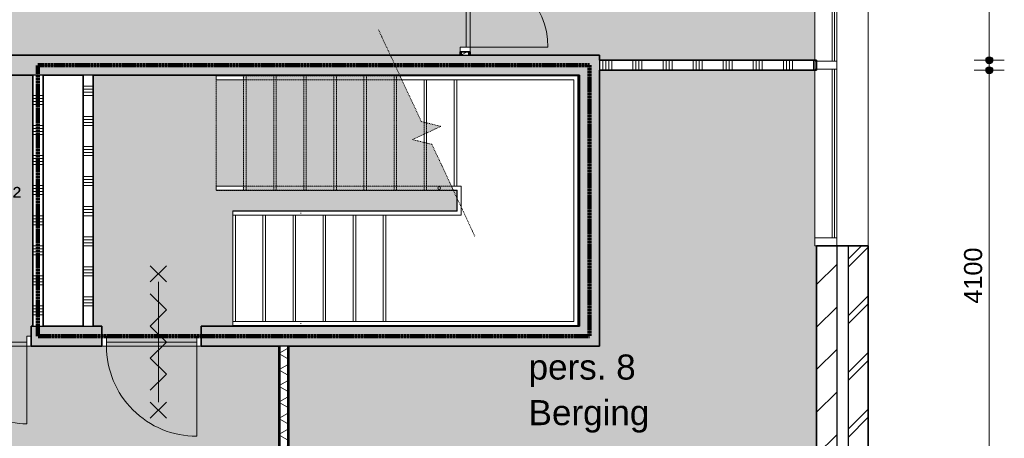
# Model space of a CAD drawing. Header units: millimetres. Extents: x 78984 to 111868, y -12028 to 35070.
# Tile 22 of 23: x 99715 to 109533, y 24246 to 28420. Entities that reach past the tile are written whole.
import ezdxf

# ---------------------------------------------------------------- set-up
doc = ezdxf.new("R2010")
doc.units = ezdxf.units.MM
for name, pattern in [('Dash dot', [15.875, 6.35, -4.7625, 0, -4.7625]), ('dash fine', [1.53, 1, -0.53]), ('dash-dash', [6, 3, -1, 1, -1]), ('Hidden', [4, 2, -2])]:
    doc.linetypes.add(name, pattern=pattern)
for name, color, linetype, lineweight in [('A-ANNO-DIMS', 211, 'Continuous', 9), ('A-ANNO-DIMS-100', 211, 'Continuous', 9), ('A-AREA-IDEN', 2, 'Continuous', 13), ('A-AREA-PATT', 32, 'Continuous', 9), ('A-DETL', 90, 'Continuous', 13), ('A-DOOR', 31, 'Continuous', 18), ('A-DOOR-FRAM', 31, 'Continuous', 13), ('A-FLOR-HRAL', 11, 'Continuous', 13), ('A-GLAZ-CURT', 52, 'Continuous', 13), ('A-GLAZ-CWMG', 51, 'Continuous', 13), ('A-WALL', 113, 'Continuous', 18), ('A-WALL-PATT', 111, 'Continuous', 35), ('I-WALL', 2, 'Continuous', 18), ('S-STRS', 31, 'Continuous', 13), ('S-STRS-MBND', 31, 'dash fine', 9)]:
    doc.layers.add(name, color=color, linetype=linetype, lineweight=lineweight)
doc.styles.add('Arial', font='arial.ttf', dxfattribs={"height": 180})
doc.styles.add('Arial_1', font='arial.ttf', dxfattribs={"height": 250})
doc.dimstyles.new('1_8mm', dxfattribs={"dimscale": 304.8, "dimtxt": 183.646692, "dimasz": 0.918635, "dimexe": 0.492126, "dimexo": 0.0625, "dimgap": 0.059055, "dimtad": 1, "dimdec": 0, "dimrnd": 5, "dimzin": 0, "dimdsep": 46, "dimtxsty": 'Arial', "dimblk1": 'DOTSMALL', "dimblk2": 'DOTSMALL', "dimsah": 1, "dimcen": 0.09, "dimdle": 0.590551, "dimazin": 0, "dimtfac": 1, "dimtdec": 4, "dimtix": 1, "dimtmove": 0, "dimatfit": 3, "dimfxl": 0.492126, "dimfxlon": 1, "dimtvp": 1, "dimtolj": 1, "dimtzin": 0, "dimlwd": 13, "dimlwe": 13, "dimarcsym": 2})
pattern_1 = [(180, (104207.75, 30705.71), (6e-13, -200), []), (180, (104207.75, 30721.71), (6e-13, -200), []), (180, (104207.75, 30737.71), (6e-13, -200), []), (180, (104207.75, 30753.71), (6e-13, -200), [])]
pattern_2 = [(0, (102297.75, 22665.5), (0, 200), []), (0, (102297.75, 22649.5), (0, 200), []), (0, (102297.75, 22633.5), (0, 200), []), (0, (102297.75, 22617.5), (0, 200), [])]

# ---------------------------------------------------------------- blocks, each defined once
blk = doc.blocks.new('System Panel - glas_offset-35-7530991-plot_03')
at = {"layer": 'A-GLAZ-CURT'}
for p, q in [((840, 47.5), (-840, 47.5)), ((-840, 47.5), (-840, 22.5)), ((-840, 22.5), (840, 22.5)), ((840, 22.5), (840, 47.5))]:
    blk.add_line(p, q, dxfattribs=at)
blk = doc.blocks.new('Rectangular Mullion - 80x220-V3-plot_03')
at = {"layer": 'A-GLAZ-CWMG'}
for p, q in [((107642.8, 27915.7), (107642.8, 26245.8)), ((107862.8, 27925.8), (107862.8, 26245.8))]:
    blk.add_line(p, q, dxfattribs=at)
blk = doc.blocks.new('Rectangular Mullion - 80x220-7501422-plot_03')
at = {"layer": 'A-GLAZ-CWMG'}
for p, q in [((0, 0), (-80, 0)), ((-80, 0), (-80, -220)), ((0, -220), (0, 0)), ((-80, -220), (0, -220))]:
    blk.add_line(p, q, dxfattribs=at)
blk = doc.blocks.new('System Panel - glas_offset-35-7531053-plot_03')
at = {"layer": 'A-GLAZ-CURT'}
for p, q in [((860, 47.5), (-860, 47.5)), ((-860, 47.5), (-860, 22.5)), ((-860, 22.5), (860, 22.5)), ((860, 22.5), (860, 47.5))]:
    blk.add_line(p, q, dxfattribs=at)
blk = doc.blocks.new('Rectangular Mullion - 80x220-V8-plot_03')
at = {"layer": 'A-GLAZ-CWMG'}
for p, q in [((107642.8, 29725.8), (107642.8, 28015.7)), ((107862.8, 29725.8), (107862.8, 28005.8))]:
    blk.add_line(p, q, dxfattribs=at)
blk = doc.blocks.new('Rectangular Mullion - 80x220-7530990-plot_03')
at = {"layer": 'A-GLAZ-CWMG'}
for p, q in [((-40, 0), (40, 0)), ((-40, -220), (-40, 0)), ((40, 0), (40, -220)), ((40, -220), (-40, -220))]:
    blk.add_line(p, q, dxfattribs=at)
blk = doc.blocks.new('Top Rail Type - Top Rail_Internal_-7605196-plot_03')
at = {"layer": 'A-FLOR-HRAL'}
for p, q in [((101943.5, 27860.4), (101673, 27860.4)), ((101673, 27820.4), (101943.5, 27820.4))]:
    blk.add_line(p, q, dxfattribs=at)
at = {"layer": 'A-FLOR-HRAL', "flags": 128}
blk.add_lwpolyline([(101673, 27838.4), (101673, 27840.4), (101673, 27842.4)], dxfattribs=at)
blk = doc.blocks.new('Top Rail Type - Top Rail_Internal_-V13-plot_03')
at = {"layer": 'A-FLOR-HRAL'}
for p, q in [((101673, 27820.4), (101673, 27860.4)), ((101938.7, 27860.4), (101673, 27860.4)), ((101938.7, 27820.4), (101673, 27820.4))]:
    blk.add_line(p, q, dxfattribs=at)
blk = doc.blocks.new('Top Rail Type - Top Rail_Internal_-7605212-plot_03')
at = {"layer": 'A-FLOR-HRAL'}
for p, q in [((101943.5, 26761), (101673, 26761)), ((101673, 26721), (101943.5, 26721))]:
    blk.add_line(p, q, dxfattribs=at)
at = {"layer": 'A-FLOR-HRAL', "flags": 128}
blk.add_lwpolyline([(101673, 26739), (101673, 26741), (101673, 26743)], dxfattribs=at)
blk = doc.blocks.new('Top Rail Type - Top Rail_Internal_-V14-plot_03')
at = {"layer": 'A-FLOR-HRAL'}
for p, q in [((101673, 26721), (101673, 26761)), ((101938.7, 26761), (101673, 26761)), ((101938.7, 26721), (101673, 26721))]:
    blk.add_line(p, q, dxfattribs=at)
blk = doc.blocks.new('Top Rail Type - Top Rail_Internal_-7618150-plot_03')
at = {"layer": 'A-FLOR-HRAL'}
for p, q in [((101943.5, 27860.4), (101673, 27860.4)), ((101673, 27820.4), (101943.5, 27820.4))]:
    blk.add_line(p, q, dxfattribs=at)
at = {"layer": 'A-FLOR-HRAL', "flags": 128}
blk.add_lwpolyline([(101673, 27838.4), (101673, 27840.4), (101673, 27842.4)], dxfattribs=at)
blk = doc.blocks.new('Top Rail Type - Top Rail_Internal_-V15-plot_03')
at = {"layer": 'A-FLOR-HRAL'}
for p, q in [((101673, 27820.4), (101673, 27860.4)), ((101938.7, 27860.4), (101673, 27860.4)), ((101938.7, 27820.4), (101673, 27820.4))]:
    blk.add_line(p, q, dxfattribs=at)
blk = doc.blocks.new('Top Rail Type - Top Rail_Internal_-7618166-plot_03')
at = {"layer": 'A-FLOR-HRAL'}
for p, q in [((101943.5, 26761), (101673, 26761)), ((101673, 26721), (101943.5, 26721))]:
    blk.add_line(p, q, dxfattribs=at)
at = {"layer": 'A-FLOR-HRAL', "flags": 128}
blk.add_lwpolyline([(101673, 26739), (101673, 26741), (101673, 26743)], dxfattribs=at)
blk = doc.blocks.new('Top Rail Type - Top Rail_Internal_-V16-plot_03')
at = {"layer": 'A-FLOR-HRAL'}
for p, q in [((101673, 26721), (101673, 26761)), ((101938.7, 26761), (101673, 26761)), ((101938.7, 26721), (101673, 26721))]:
    blk.add_line(p, q, dxfattribs=at)
blk = doc.blocks.new('Railing - 25mm-7604650-plot_03')
at = {"layer": 'A-FLOR-HRAL'}
for start, end in [(360, 180), (180, 360)]:
    blk.add_arc((0, 0), 12.5, start, end, dxfattribs=at)
blk = doc.blocks.new('Railing - Railing-7618209-plot_03')
at = {"extrusion": (0, 0, -1), "zscale": -1, "rotation": 90.00000000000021}
blk.add_blockref('Railing - 25mm-7604650-plot_03', (-103898.4, 26741), dxfattribs=at)
blk = doc.blocks.new('Top Rail Type - Top Rail_Internal_-7618222-plot_03')
at = {"layer": 'A-FLOR-HRAL'}
for p, q in [((102556, 25411.3), (101840.6, 25411.3)), ((101840.6, 25371.3), (102556, 25371.3))]:
    blk.add_line(p, q, dxfattribs=at)
at = {"layer": 'A-FLOR-HRAL', "flags": 128}
for points in [[(101840.6, 25389.3), (101840.6, 25391.3), (101840.6, 25393.3)], [(102518.1, 25393.9), (102517.7, 25391.3), (102518.1, 25388.6)]]:
    blk.add_lwpolyline(points, dxfattribs=at)
blk = doc.blocks.new('Top Rail Type - Top Rail_Internal_-V17-plot_03')
at = {"layer": 'A-FLOR-HRAL', "linetype": 'dash fine'}
for p, q in [((101673, 27820.4), (101673, 27860.4)), ((103507.3, 27860.4), (101673, 27860.4)), ((103525.9, 27820.4), (101673, 27820.4))]:
    blk.add_line(p, q, dxfattribs=at)
at = {"layer": 'A-FLOR-HRAL'}
for p, q in [((103507.3, 27860.4), (103525.9, 27820.4)), ((104373, 27860.4), (103507.3, 27860.4)), ((104373, 27820.4), (103525.9, 27820.4)), ((105281.5, 27860.4), (104373, 27860.4)), ((105241.5, 27820.4), (104373, 27820.4)), ((105241.5, 25411.3), (105241.5, 27820.4)), ((105281.5, 25371.3), (105281.5, 27860.4)), ((101840.6, 25411.3), (101840.6, 25371.3)), ((101840.6, 25411.3), (103340.6, 25411.3)), ((101840.6, 25371.3), (103340.6, 25371.3)), ((103340.6, 25411.3), (105241.5, 25411.3)), ((103340.6, 25371.3), (105281.5, 25371.3))]:
    blk.add_line(p, q, dxfattribs=at)
blk = doc.blocks.new('Top Rail Type - Top Rail_Internal_-7618238-plot_03')
at = {"layer": 'A-FLOR-HRAL'}
for p, q in [((102556, 26510.2), (101840.6, 26510.2)), ((101840.6, 26470.2), (102556, 26470.2))]:
    blk.add_line(p, q, dxfattribs=at)
at = {"layer": 'A-FLOR-HRAL', "flags": 128}
for points in [[(101840.6, 26488.2), (101840.6, 26490.2), (101840.6, 26492.2)], [(102518.1, 26492.9), (102517.7, 26490.2), (102518.1, 26487.6)]]:
    blk.add_lwpolyline(points, dxfattribs=at)
blk = doc.blocks.new('Top Rail Type - Top Rail_Internal_-V18-plot_03')
at = {"layer": 'A-FLOR-HRAL', "linetype": 'dash fine'}
for p, q in [((101673, 26721), (101673, 26761)), ((104020, 26761), (101673, 26761)), ((104038.6, 26721), (101673, 26721))]:
    blk.add_line(p, q, dxfattribs=at)
at = {"layer": 'A-FLOR-HRAL'}
for p, q in [((104020, 26761), (104038.6, 26721)), ((104118.4, 26761), (104020, 26761)), ((104078.4, 26721), (104038.6, 26721)), ((104078.4, 26510.2), (104078.4, 26721)), ((104118.4, 26470.2), (104118.4, 26761)), ((101840.6, 26510.2), (101840.6, 26470.2)), ((101840.6, 26510.2), (103340.6, 26510.2)), ((103340.6, 26510.2), (104078.4, 26510.2)), ((101840.6, 26470.2), (103340.6, 26470.2)), ((103340.6, 26470.2), (104118.4, 26470.2))]:
    blk.add_line(p, q, dxfattribs=at)
blk = doc.blocks.new('200_32_ISR_deur_binnen - dagmaat 0800x2300-7586887-plot_03')
at = {"layer": 'A-DOOR', "lineweight": 13}
blk.add_hatch(color=256, dxfattribs=at).paths.add_polyline_path([(-387.5, 100), (-387.5, 60), (387.5, 60), (387.5, 100)])
for p, q in [((-387.5, 100), (-387.5, 875)), ((-387.5, 100), (387.5, 100)), ((-387.5, 100), (-387.5, 60)), ((387.5, 100), (-387.5, 100)), ((387.5, 60), (387.5, 100)), ((-387.5, 60), (387.5, 60))]:
    blk.add_line(p, q, dxfattribs=at)
at = {"layer": 'A-DOOR', "linetype": 'Hidden', "lineweight": 13}
blk.add_line((-387.5, 60), (387.5, 60), dxfattribs=at)
at = {"layer": 'A-DOOR', "lineweight": 13}
blk.add_arc((-387.5, 100), 775, 360, 90, dxfattribs=at)
at = {"layer": 'A-DOOR-FRAM'}
for p, q in [((-387.5, 100), (-432.5, 100)), ((-387.5, 0), (-387.5, 100)), ((432.5, 100), (387.5, 100)), ((387.5, 100), (387.5, 0)), ((-432.5, 0), (-387.5, 0)), ((387.5, 0), (432.5, 0))]:
    blk.add_line(p, q, dxfattribs=at)
blk = doc.blocks.new('200_32_ISR_deur_binnen - dagmaat 0900x2300-7587201-plot_03')
at = {"layer": 'A-DOOR', "lineweight": 13}
blk.add_hatch(color=256, dxfattribs=at).paths.add_polyline_path([(-450, 100), (-450, 60), (450, 60), (450, 100)])
for p, q in [((-450, 100), (-450, 1000)), ((-450, 100), (450, 100)), ((-450, 100), (-450, 60)), ((450, 100), (-450, 100)), ((450, 60), (450, 100)), ((-450, 60), (450, 60))]:
    blk.add_line(p, q, dxfattribs=at)
at = {"layer": 'A-DOOR', "linetype": 'Hidden', "lineweight": 13}
blk.add_line((-450, 60), (450, 60), dxfattribs=at)
at = {"layer": 'A-DOOR', "lineweight": 13}
blk.add_arc((-450, 100), 900, 360, 90, dxfattribs=at)
at = {"layer": 'A-DOOR-FRAM'}
for p, q in [((-450, 100), (-495, 100)), ((-450, 0), (-450, 100)), ((495, 100), (450, 100)), ((450, 100), (450, 0)), ((-495, 0), (-450, 0)), ((450, 0), (495, 0))]:
    blk.add_line(p, q, dxfattribs=at)
blk = doc.blocks.new('200_32_ISR_deur_binnen - dagmaat 0800x2300-7616409-plot_03')
at = {"layer": 'A-DOOR', "lineweight": 13}
blk.add_hatch(color=256, dxfattribs=at).paths.add_polyline_path([(-387.5, -10), (-387.5, -50), (387.5, -50), (387.5, -10), (-305.2, -10)])
at = {"layer": 'A-DOOR', "linetype": 'Hidden', "lineweight": 13}
blk.add_line((-387.5, -10), (387.5, -10), dxfattribs=at)
at = {"layer": 'A-DOOR', "lineweight": 13}
for p, q in [((-387.5, -10), (387.5, -10)), ((-387.5, -50), (-387.5, -10)), ((-387.5, -50), (-387.5, -825)), ((-387.5, -50), (387.5, -50)), ((387.5, -50), (-387.5, -50)), ((387.5, -10), (387.5, -50))]:
    blk.add_line(p, q, dxfattribs=at)
blk.add_arc((-387.5, -50), 775, 270, 0, dxfattribs=at)
at = {"layer": 'A-DOOR-FRAM'}
for p, q in [((-432.5, 50), (-387.5, 50)), ((-387.5, 50), (-387.5, -50)), ((387.5, -50), (387.5, 50)), ((387.5, 50), (432.5, 50)), ((-387.5, -50), (-432.5, -50)), ((432.5, -50), (387.5, -50))]:
    blk.add_line(p, q, dxfattribs=at)
blk = doc.blocks.new('DIMBLOCK6-plot_03')
at = {"layer": 'A-ANNO-DIMS-100', "lineweight": 25}
h = blk.add_hatch(color=256, dxfattribs=at)
edge = h.paths.add_edge_path()
edge.add_arc((109383.2, 27915.7), 35, 0, 360)
h = blk.add_hatch(color=256, dxfattribs=at)
edge = h.paths.add_edge_path()
edge.add_arc((109383.2, 23815.8), 35, 0, 360)
at = {"layer": 'A-ANNO-DIMS-100', "lineweight": 13}
for p, q in [((109383.2, 28095.7), (109383.2, 23635.8)), ((109383.2, 27915.7), (109233.2, 27915.7)), ((109383.2, 27915.7), (109533.2, 27915.7)), ((109383.2, 23815.8), (109233.2, 23815.8)), ((109383.2, 23815.8), (109533.2, 23815.8))]:
    blk.add_line(p, q, dxfattribs=at)
at = {"layer": 'A-ANNO-DIMS-100', "lineweight": 25}
for centre in [(109383.2, 27915.7), (109383.2, 23815.8)]:
    blk.add_circle(centre, 35, dxfattribs=at)
at = {"layer": 'A-ANNO-DIMS-100', "color": 0, "lineweight": 13, "insert": (109131.6, 25588.8), "char_height": 180, "width": 664.518, "attachment_point": 1, "rotation": 90, "line_spacing_factor": 0.941778, "style": 'Arial'}
blk.add_mtext('4100', dxfattribs=at)
blk = doc.blocks.new('_DotSmall')
at = {"color": 0, "linetype": 'ByBlock', "const_width": 0.5}
blk.add_lwpolyline([(-0.0625, 0, 1), (0.0625, 0, 1)], format="xyb", close=True, dxfattribs=at)
blk = doc.blocks.new('DIMBLOCK7-plot_03')
at = {"layer": 'A-ANNO-DIMS-100', "lineweight": 25}
h = blk.add_hatch(color=256, dxfattribs=at)
edge = h.paths.add_edge_path()
edge.add_arc((109383.2, 33279.8), 35, 0, 360)
h = blk.add_hatch(color=256, dxfattribs=at)
edge = h.paths.add_edge_path()
edge.add_arc((109383.2, 28015.7), 35, 0, 360)
at = {"layer": 'A-ANNO-DIMS-100', "lineweight": 13}
for p, q in [((109383.2, 33459.8), (109383.2, 27835.7)), ((109383.2, 33279.8), (109233.2, 33279.8)), ((109383.2, 33279.8), (109533.2, 33279.8)), ((109383.2, 28015.7), (109233.2, 28015.7)), ((109383.2, 28015.7), (109533.2, 28015.7))]:
    blk.add_line(p, q, dxfattribs=at)
at = {"layer": 'A-ANNO-DIMS-100', "lineweight": 25}
for centre in [(109383.2, 33279.8), (109383.2, 28015.7)]:
    blk.add_circle(centre, 35, dxfattribs=at)
at = {"layer": 'A-ANNO-DIMS-100', "color": 0, "lineweight": 13, "insert": (109131.6, 30370.8), "char_height": 180, "width": 664.518, "attachment_point": 1, "rotation": 90, "line_spacing_factor": 0.941778, "style": 'Arial'}
blk.add_mtext('5265', dxfattribs=at)

msp = doc.modelspace()

# ---------------------------------------------------------------- hatches: boundary and pattern name
at = {"layer": 'A-AREA-PATT'}
h = msp.add_hatch(color=9, dxfattribs=at)
h.paths.add_polyline_path([(88647.7, 6451.8), (88647.7, 14015.7), (90447.7, 14015.7), (90447.7, 13965.7), (91347.7, 13965.7), (91347.7, 14015.7), (91647.7, 14015.7), (91647.7, 13965.7), (92547.7, 13965.7), (92547.7, 14015.7), (94347.7, 14015.7), (94347.7, 10065.7), (96777.8, 10065.7), (96777.8, 10665.7), (96827.8, 10665.7), (96827.8, 11565.7), (96777.8, 11565.7), (96777.8, 14015.7), (100677.8, 14015.7), (100677.8, 6470.8), (102297.8, 6470.8), (102297.8, 8785.6), (102347.8, 8785.6), (102347.8, 9685.6), (102297.8, 9685.6), (102297.8, 10185.6), (102347.8, 10185.6), (102347.8, 11085.6), (102297.8, 11085.6), (102297.8, 11465.8), (102047.6, 11465.8), (102047.6, 12065.8), (102297.8, 12065.8), (102297.8, 17015.8), (102347.8, 17015.8), (102347.8, 17915.8), (102297.8, 17915.8), (102297.8, 18315.8), (102347.8, 18315.8), (102347.8, 19215.8), (102297.8, 19215.8), (102297.8, 19565.2), (102047.6, 19565.2), (102047.6, 20165.2), (102297.8, 20165.2), (102297.8, 25165.7), (88747.4, 25166.5), (88747.4, 27665.6), (88547.4, 27665.6), (88547.8, 28265.8), (89147.8, 28265.8), (89147.8, 28065.8), (104107.8, 28065.8), (104107.8, 28145.8), (104157.8, 28145.8), (104157.8, 28920.8), (104107.8, 28920.8), (104107.8, 29265.7), (99670.3, 29265.7), (99670.3, 29315.7), (98895.3, 29315.7), (98895.3, 29265.7), (94282.8, 29265.7), (94282.8, 29315.7), (93507.8, 29315.7), (93507.8, 29265.7), (93207.8, 29265.7), (93207.8, 29315.7), (92432.8, 29315.7), (92432.8, 29265.7), (87907.8, 29265.7), (87907.8, 33260.8), (86197.8, 33260.8), (86197.8, 33135.8), (86147.8, 33135.8), (86147.8, 32235.8), (86197.8, 32235.8), (86197.8, 23705.7), (86147.8, 23705.7), (86147.8, 22805.7), (86197.8, 22805.7), (86197.8, 22405.7), (86147.8, 22405.7), (86147.8, 21505.7), (86197.8, 21505.7), (86197.8, 20165.8), (86447.8, 20165.8), (86447.8, 19565.8), (86197.8, 19565.8), (86197.8, 16350.7), (86147.8, 16350.7), (86147.8, 15450.7), (86197.8, 15450.7), (86197.8, 15260.7), (86147.8, 15260.7), (86147.8, 14360.7), (86197.8, 14360.7), (86197.8, 12065.8), (86447.8, 12065.8), (86447.8, 11465.8), (86197.8, 11465.8), (86197.8, 7473.5), (86147.8, 7473.5), (86147.8, 6573.5), (86197.8, 6573.5), (86197.8, 6470.8), (87827.8, 6470.8), (87827.8, 6451.8)])
h.paths.add_polyline_path([(88697.7, 8140.6), (88697.7, 8915.6), (88687.7, 8915.6), (88687.7, 8140.6)])
h.paths.add_polyline_path([(88687.7, 9910.7), (88697.7, 9910.7), (88697.7, 10685.7), (88687.7, 10685.7), (88687.7, 10068.8)])
h.paths.add_polyline_path([(96192.7, 9965.7), (96192.7, 10025.7), (94392.7, 10025.7), (94392.7, 9965.7), (96013.7, 9965.7)])
h.paths.add_polyline_path([(99177.8, 13965.7), (99177.8, 13975.7), (98277.8, 13975.7), (98277.8, 13965.7), (98902, 13965.7)])
h.paths.add_polyline_path([(95194.8, 15515.8), (89034.8, 15515.8), (89034.8, 20465.8), (89084.8, 20465.8), (89084.8, 22265.8), (89034.8, 22265.8), (89034.8, 23335.8), (95486.3, 23335.8), (95486.3, 23285.8), (96386.3, 23285.8), (96386.3, 23335.8), (99183.3, 23335.8), (99183.3, 23285.8), (100083.3, 23285.8), (100083.3, 23335.8), (100334.8, 23335.8), (100334.6, 15515.8), (100100.3, 15515.8), (100100.3, 15565.8), (99200.3, 15565.8), (99200.3, 15515.8), (96369.2, 15515.8), (96369.2, 15565.8), (95469.2, 15565.8), (95469.2, 15515.8), (95284.8, 15515.8)])
h.paths.add_polyline_path([(100580.3, 25205.7), (101480.3, 25205.7), (101480.3, 25265.7), (100580.3, 25265.7)])
h.paths.add_polyline_path([(99010.4, 25205.7), (99785.4, 25205.7), (99785.4, 25265.7), (99010.4, 25265.7)])
h.paths.add_polyline_path([(95935.2, 25205.7), (95935.2, 25265.7), (95160.2, 25265.7), (95160.2, 25205.7), (95284.8, 25205.7)])
h.paths.add_polyline_path([(93747.2, 28015.8), (93747.2, 28025.8), (92847.2, 28025.8), (92847.2, 28015.8), (93357.8, 28015.8)])
h.paths.add_polyline_path([(90097.3, 28015.8), (90097.3, 28025.8), (89197.3, 28025.8), (89197.3, 28015.8)])
h = msp.add_hatch(color=9, dxfattribs=at)
h.paths.add_polyline_path([(106122.6, 28015.7), (107642.8, 28015.7), (107642.8, 31565.8), (107661.8, 31565.8), (107661.8, 33279.8), (105947.8, 33279.8), (105947.8, 33260.8), (104207.8, 33260.8), (104207.8, 28065.8), (105497.8, 28065.8), (105497.8, 28015.7)])
h.paths.add_polyline_path([(104157.8, 28145.8), (104167.8, 28145.8), (104167.8, 28920.8), (104157.8, 28920.8), (104157.8, 28445.6)])
msp.add_hatch(color=253, dxfattribs=at).paths.add_polyline_path([(107566.7, 23815.8), (107661.8, 23815.8), (107661.8, 26165.8), (107642.8, 26165.8), (107642.8, 27915.7), (105497.8, 27915.7), (105497.8, 25165.7), (102397.8, 25165.7), (102397.8, 23815.8), (106122.6, 23815.8)])
h = msp.add_hatch(color=254, dxfattribs=at)
h.paths.add_polyline_path([(99830.4, 25265.7), (99830.4, 25365.7), (99847.7, 25365.7), (99847.7, 27865.8), (98847.7, 27865.8), (98847.7, 25365.7), (98965.4, 25365.7), (98965.4, 25265.7), (99785.4, 25265.7)])
h.paths.add_polyline_path([(98807.7, 25608.1), (98807.7, 26383.1), (98797.7, 26383.1), (98797.7, 25608.1)])
h.paths.add_polyline_path([(98807.7, 26928.1), (98807.7, 27703.1), (98797.7, 27703.1), (98797.7, 26928.1)])
h = msp.add_hatch(color=9, dxfattribs=at)
h.paths.add_polyline_path([(101480.3, 25265.7), (101525.3, 25265.7), (101525.3, 25365.7), (105297.8, 25365.9), (105297.8, 27865.8), (105286.9, 27865.8), (105286.9, 25365.9), (101840.6, 25365.9), (101840.6, 26515.6), (104073, 26515.6), (104073, 26715.6), (104041.1, 26715.6), (103825.8, 27177.4), (103631.3, 27224.7), (103914.6, 27356.8), (103720.1, 27404), (103504.8, 27865.8), (100447.8, 27865.8), (100447.8, 25365.7), (100535.3, 25365.7), (100535.3, 25265.7), (100580.3, 25265.7)])
h.paths.add_polyline_path([(101901.2, 26721), (101673, 26721.7), (101673, 26761), (101938.2, 26761), (101938.2, 26721)])
h.paths.add_polyline_path([(103898.4, 26728.5), (103892.9, 26729.7), (103888.6, 26733.2), (103886.2, 26738.2), (103886.2, 26743.8), (103888.6, 26748.8), (103892.9, 26752.3), (103898.4, 26753.5), (103903.8, 26752.3), (103908.1, 26748.8), (103910.5, 26743.8), (103910.5, 26738.2), (103908.1, 26733.2), (103903.8, 26729.7)])
h.paths.add_polyline_path([(101938.2, 27820.4), (101673, 27821.1), (101673, 27860.4), (101938.2, 27860.4), (101938.2, 27822.4)])
at = {"layer": 'A-WALL-PATT', "lineweight": 9}
h = msp.add_hatch(dxfattribs=at)
h.set_pattern_fill('FP_1', color=256, style=0, pattern_type=2)
h.set_pattern_definition([(45, (0, 0), (-282.8427, 282.8427), []), (45, (0, 80), (-282.8427, 282.8427), [])])
h.paths.add_polyline_path([(107976.8, 6136.8), (108176.8, 6136.8), (108176.8, 8165.8), (107976.8, 8165.8), (107976.8, 6251.8)])
h.paths.add_polyline_path([(108176.8, 13565.8), (108176.8, 16265.8), (107976.8, 16265.8), (107976.8, 13565.8)])
h.paths.add_polyline_path([(108176.8, 18065.8), (108176.8, 19815.8), (107976.8, 19815.8), (107976.8, 18065.8)])
h.paths.add_polyline_path([(108176.8, 21715.8), (108176.8, 26165.8), (107976.8, 26165.8), (107976.8, 21715.8)])
h.paths.add_polyline_path([(108176.8, 31565.8), (108176.8, 33594.8), (107976.8, 33594.8), (107976.8, 31565.8)])
h = msp.add_hatch(dxfattribs=at)
h.set_pattern_fill('FP_22', color=256, angle=90, style=0, pattern_type=2)
h.set_pattern_definition(pattern_1)
h.paths.add_polyline_path([(104120.3, 28065.8), (104120.3, 28100.8), (104107.8, 28100.8), (104107.8, 28065.8)])
h.paths.add_polyline_path([(104107.8, 28965.8), (104120.3, 28965.8), (104120.3, 29278.2), (104107.8, 29278.2), (104107.8, 29265.7)])
h.paths.add_polyline_path([(104107.8, 29353.2), (104120.3, 29353.2), (104120.3, 33345.7), (104107.8, 33345.7), (104107.8, 29365.7)])
h = msp.add_hatch(dxfattribs=at)
h.set_pattern_fill('FP_23', color=256, angle=60, style=0, pattern_type=2)
h.set_pattern_definition([(150, (104207.75, 30705.71), (-70, -121.2436), []), (210, (104207.75, 30705.71), (70, -121.2436), [])])
h.paths.add_polyline_path([(104120.3, 28065.8), (104195.3, 28065.8), (104195.3, 28100.8), (104120.3, 28100.8)])
h.paths.add_polyline_path([(104195.3, 28965.8), (104195.3, 33345.7), (104120.3, 33345.7), (104120.3, 28965.8)])
h = msp.add_hatch(dxfattribs=at)
h.set_pattern_fill('FP_22', color=256, angle=90, style=0, pattern_type=2)
h.set_pattern_definition(pattern_1)
h.paths.add_polyline_path([(104207.8, 28065.8), (104207.8, 28100.8), (104195.3, 28100.8), (104195.3, 28065.8)])
h.paths.add_polyline_path([(104195.3, 28965.8), (104207.8, 28965.8), (104207.8, 33345.7), (104195.3, 33345.7), (104195.3, 29466.6)])
h = msp.add_hatch(dxfattribs=at)
h.set_pattern_fill('FP_3', color=256, angle=45, style=0, pattern_type=2)
h.set_pattern_definition([(45, (0, 0), (-212.132, 212.132), [])])
h.paths.add_polyline_path([(107861.8, 6451.8), (107861.8, 8165.8), (107661.8, 8165.8), (107661.8, 6451.8)])
h.paths.add_polyline_path([(107861.8, 13565.8), (107861.8, 16265.8), (107661.8, 16265.8), (107661.8, 13565.8)])
h.paths.add_polyline_path([(107661.8, 18065.8), (107861.8, 18065.8), (107861.8, 19815.8), (107661.8, 19815.8)])
h.paths.add_polyline_path([(107661.8, 21715.8), (107861.8, 21715.8), (107861.8, 26165.8), (107661.8, 26165.8), (107661.8, 21728.3)])
h.paths.add_polyline_path([(107861.8, 31565.8), (107861.8, 33279.8), (107661.8, 33279.8), (107661.8, 31565.8)])
at = {"layer": 'A-WALL-PATT', "lineweight": 18}
for points in [[(104678.5, 27865.8), (105297.8, 27865.8), (105297.8, 28065.8), (93797.2, 28065.8), (93797.2, 27865.8), (104498, 27865.8)], [(105400.5, 25365.7), (105497.8, 25365.7), (105497.8, 28065.8), (105297.8, 28065.8), (105297.8, 25365.7)]]:
    msp.add_hatch(color=256, dxfattribs=at).paths.add_polyline_path(points)
at = {"layer": 'A-WALL-PATT', "lineweight": 9}
h = msp.add_hatch(dxfattribs=at)
h.set_pattern_fill('FP_48', color=256, angle=90, style=0, pattern_type=2)
h.set_pattern_definition([(90, (106729.78, 27915.65), (-300, -1e-12), []), (90, (106759.78, 27915.65), (-300, -1e-12), []), (90, (106789.78, 27915.65), (-300, -1e-12), []), (90, (106819.78, 27915.65), (-300, -1e-12), [])])
h.paths.add_polyline_path([(107661.8, 27915.7), (107661.8, 28015.7), (105497.8, 28015.7), (105497.8, 27915.7), (107566.7, 27915.7)])
h = msp.add_hatch(dxfattribs=at)
h.set_pattern_fill('FP_34', color=256, angle=90, style=0, pattern_type=2)
h.set_pattern_definition([(0, (99847.74, 26465.76), (0, 300), []), (0, (99847.74, 26435.76), (0, 300), []), (0, (99847.74, 26405.76), (0, 300), []), (0, (99847.74, 26375.76), (0, 300), [])])
h.paths.add_polyline_path([(99947.7, 25365.7), (99947.7, 27865.8), (99847.7, 27865.8), (99847.7, 25365.7)])
h = msp.add_hatch(dxfattribs=at)
h.set_pattern_fill('FP_35', color=256, angle=90, style=0, pattern_type=2)
h.set_pattern_definition([(180, (100447.75, 26765.76), (-4e-14, -300), []), (180, (100447.75, 26795.76), (-4e-14, -300), []), (180, (100447.75, 26825.76), (-4e-14, -300), []), (180, (100447.75, 26855.76), (-4e-14, -300), [])])
h.paths.add_polyline_path([(100347.8, 25365.7), (100447.8, 25365.7), (100447.8, 27865.8), (100347.8, 27865.8), (100347.8, 25382.8)])
at = {"layer": 'A-WALL-PATT', "lineweight": 18}
h = msp.add_hatch(color=256, dxfattribs=at)
h.paths.add_polyline_path([(105497.8, 25165.7), (105497.8, 25365.7), (101525.3, 25365.7), (101525.3, 25165.7), (105400.5, 25165.7)])
h.paths.add_polyline_path([(100535.3, 25165.7), (100535.3, 25365.7), (99830.4, 25365.7), (99830.4, 25165.7), (100447.8, 25165.7)])
h.paths.add_polyline_path([(98747.7, 25165.7), (98965.4, 25165.7), (98965.4, 25365.7), (95980.2, 25365.7), (95980.2, 25165.7), (97572.7, 25165.7)])
h.paths.add_polyline_path([(94569.6, 25165.7), (95115.2, 25165.7), (95115.2, 25365.7), (93997.2, 25365.7), (93997.2, 25165.7)])
at = {"layer": 'A-WALL-PATT', "lineweight": 9}
h = msp.add_hatch(dxfattribs=at)
h.set_pattern_fill('FP_91', color=256, angle=90, style=0, pattern_type=2)
h.set_pattern_definition(pattern_2)
h.paths.add_polyline_path([(102297.8, 20165.2), (102310.3, 20165.2), (102310.3, 25165.7), (102297.8, 25165.7), (102297.8, 21299.1)])
h = msp.add_hatch(dxfattribs=at)
h.set_pattern_fill('FP_92', color=256, angle=60, style=0, pattern_type=2)
h.set_pattern_definition([(330, (102297.75, 22665.5), (70, 121.2436), []), (30, (102297.75, 22665.5), (-70, 121.2436), [])])
h.paths.add_polyline_path([(102385.3, 20165.2), (102385.3, 25165.7), (102310.3, 25165.7), (102310.3, 20165.2)])
h = msp.add_hatch(dxfattribs=at)
h.set_pattern_fill('FP_91', color=256, angle=90, style=0, pattern_type=2)
h.set_pattern_definition(pattern_2)
h.paths.add_polyline_path([(102397.8, 20165.2), (102397.8, 21728.3), (102385.3, 21728.3), (102385.3, 20165.2)])
h.paths.add_polyline_path([(102385.3, 21803.3), (102397.8, 21803.3), (102397.8, 23728.3), (102385.3, 23728.3), (102385.3, 23340.9)])
h.paths.add_polyline_path([(102385.3, 23803.3), (102397.8, 23803.3), (102397.8, 25165.7), (102385.3, 25165.7), (102385.3, 24361.9)])

# ---------------------------------------------------------------- linework, layer by layer
at = {"layer": 'A-DETL', "linetype": 'dash-dash', "lineweight": 100}
for p, q in [((99897.7, 27965.8), (105397.8, 27965.8)), ((99897.7, 25265.7), (99897.7, 27965.8)), ((105397.8, 27965.8), (105397.8, 25265.7)), ((105397.8, 25265.7), (99897.7, 25265.7))]:
    msp.add_line(p, q, dxfattribs=at)
at = {"layer": 'A-DETL'}
for p, q in [((101017.7, 25965.7), (101177.7, 25805.7)), ((101177.7, 25965.7), (101017.7, 25805.7)), ((101097.7, 25805.7), (101097.7, 24605.7)), ((101017.7, 25685.7), (101177.7, 25525.7)), ((101017.7, 25365.7), (101177.7, 25525.7)), ((101017.7, 25365.7), (101177.7, 25205.7)), ((101017.7, 25045.7), (101177.7, 25205.7)), ((101017.7, 25045.7), (101177.7, 24885.7)), ((101017.7, 24725.7), (101177.7, 24885.7)), ((101017.7, 24605.7), (101177.7, 24445.7)), ((101177.7, 24605.7), (101017.7, 24445.7))]:
    msp.add_line(p, q, dxfattribs=at)
at = {"layer": 'A-WALL'}
msp.add_line((108176.8, 31565.8), (108176.8, 26165.8), dxfattribs=at)
at = {"layer": 'A-WALL', "lineweight": 25}
for p, q in [((104120.3, 28065.8), (104120.3, 28100.8)), ((104195.3, 28065.8), (104195.3, 28100.8)), ((104107.8, 28065.8), (104207.8, 28065.8)), ((105497.8, 28015.7), (105497.8, 27915.7)), ((99947.7, 27865.8), (99847.7, 27865.8)), ((100447.8, 27865.8), (100347.8, 27865.8)), ((107861.8, 26165.8), (107861.8, 21715.8)), ((107976.8, 26165.8), (107976.8, 21715.8)), ((99847.7, 25365.7), (99947.7, 25365.7)), ((100347.8, 25365.7), (100447.8, 25365.7)), ((102397.8, 25165.7), (102297.8, 25165.7)), ((102310.3, 25165.7), (102310.3, 20165.2)), ((102385.3, 25165.7), (102385.3, 23803.3))]:
    msp.add_line(p, q, dxfattribs=at)
at = {"layer": 'A-WALL', "lineweight": 35}
for p, q in [((104107.8, 28065.8), (93797.2, 28065.8)), ((105497.8, 28065.8), (104207.8, 28065.8)), ((105497.8, 28015.7), (105497.8, 28065.8)), ((105497.8, 25165.7), (105497.8, 27915.7)), ((98847.7, 27865.8), (99847.7, 27865.8)), ((99947.7, 27865.8), (100347.8, 27865.8)), ((100447.8, 27865.8), (105297.8, 27865.8)), ((105297.8, 27865.8), (105297.8, 25365.7)), ((108176.8, 26165.8), (107661.8, 26165.8)), ((107661.8, 26165.8), (107661.8, 23815.8)), ((108176.8, 21715.8), (108176.8, 26165.8)), ((99847.7, 25365.7), (99830.4, 25365.7)), ((99830.4, 25365.7), (99830.4, 25165.7)), ((100347.8, 25365.7), (99947.7, 25365.7)), ((100535.3, 25365.7), (100447.8, 25365.7)), ((100535.3, 25165.7), (100535.3, 25365.7)), ((105297.8, 25365.7), (101525.3, 25365.7)), ((101525.3, 25365.7), (101525.3, 25165.7)), ((99830.4, 25165.7), (100535.3, 25165.7)), ((101525.3, 25165.7), (102297.8, 25165.7)), ((102397.8, 25165.7), (105497.8, 25165.7))]:
    msp.add_line(p, q, dxfattribs=at)
at = {"layer": 'I-WALL', "lineweight": 35}
for p, q in [((104107.8, 28100.8), (104107.8, 28065.8)), ((104207.8, 28100.8), (104107.8, 28100.8)), ((104207.8, 28065.8), (104207.8, 28100.8)), ((107661.8, 28015.7), (105497.8, 28015.7)), ((107661.8, 27915.7), (107661.8, 28015.7)), ((105497.8, 27915.7), (107661.8, 27915.7)), ((99847.7, 27865.8), (99847.7, 25365.7)), ((99947.7, 25365.7), (99947.7, 27865.8)), ((100347.8, 27865.8), (100347.8, 25365.7)), ((100447.8, 25365.7), (100447.8, 27865.8)), ((102297.8, 25165.7), (102297.8, 20165.2)), ((102397.8, 23815.8), (102397.8, 25165.7))]:
    msp.add_line(p, q, dxfattribs=at)
at = {"layer": 'S-STRS'}
for p, q in [((103748, 27860.4), (103748, 27865.8)), ((103748, 27397.2), (103748, 27820.4)), ((103773, 27860.4), (103773, 27865.8)), ((103773, 27391.2), (103773, 27820.4)), ((104048, 27860.4), (104048, 27865.8)), ((104048, 26761), (104048, 27820.4)), ((104073, 27860.4), (104073, 27865.8)), ((104073, 26761), (104073, 27820.4)), ((105286.9, 25365.9), (105286.9, 27865.8)), ((103748, 27196.3), (103748, 27279.1)), ((103773, 27190.3), (103773, 27290.7)), ((104073, 26715.6), (104041.1, 26715.6)), ((104048, 26715.6), (104048, 26721)), ((104073, 26715.6), (104073, 26721)), ((104073, 26715.6), (104073, 26515.6)), ((101840.6, 26515.6), (101840.6, 26510.2)), ((101840.6, 26515.6), (102140.6, 26515.6)), ((101865.6, 26515.6), (101865.6, 26510.2)), ((102140.6, 26515.6), (102440.6, 26515.6)), ((102140.6, 26515.6), (102140.6, 26510.2)), ((102165.6, 26515.6), (102165.6, 26510.2)), ((102440.6, 26515.6), (102740.6, 26515.6)), ((102440.6, 26515.6), (102440.6, 26510.2)), ((102465.6, 26515.6), (102465.6, 26510.2)), ((102740.6, 26515.6), (103040.6, 26515.6)), ((102740.6, 26515.6), (102740.6, 26510.2)), ((102765.6, 26515.6), (102765.6, 26510.2)), ((103040.6, 26515.6), (103340.6, 26515.6)), ((103040.6, 26515.6), (103040.6, 26510.2)), ((103065.6, 26515.6), (103065.6, 26510.2)), ((104073, 26515.6), (103340.6, 26515.6)), ((103340.6, 26515.6), (103340.6, 26510.2)), ((103365.6, 26515.6), (103365.6, 26510.2)), ((101840.6, 26470.2), (101840.6, 25411.3)), ((101865.6, 26470.2), (101865.6, 25411.3)), ((102140.6, 26470.2), (102140.6, 25411.3)), ((102165.6, 26470.2), (102165.6, 25411.3)), ((102440.6, 26470.2), (102440.6, 25411.3)), ((102465.6, 26470.2), (102465.6, 25411.3)), ((102740.6, 26470.2), (102740.6, 25411.3)), ((102765.6, 26470.2), (102765.6, 25411.3)), ((103040.6, 26470.2), (103040.6, 25411.3)), ((103065.6, 26470.2), (103065.6, 25411.3)), ((103340.6, 26470.2), (103340.6, 25411.3)), ((103365.6, 26470.2), (103365.6, 25411.3)), ((101840.6, 25371.3), (101840.6, 25365.9)), ((101840.6, 25365.9), (102140.6, 25365.9)), ((101865.6, 25371.3), (101865.6, 25365.9)), ((102140.6, 25371.3), (102140.6, 25365.9)), ((102140.6, 25365.9), (102440.6, 25365.9)), ((102165.6, 25371.3), (102165.6, 25365.9)), ((102440.6, 25371.3), (102440.6, 25365.9)), ((102440.6, 25365.9), (102740.6, 25365.9)), ((102465.6, 25371.3), (102465.6, 25365.9)), ((102740.6, 25371.3), (102740.6, 25365.9)), ((102740.6, 25365.9), (103040.6, 25365.9)), ((102765.6, 25371.3), (102765.6, 25365.9)), ((103040.6, 25371.3), (103040.6, 25365.9)), ((103040.6, 25365.9), (103340.6, 25365.9)), ((103065.6, 25371.3), (103065.6, 25365.9)), ((103340.6, 25371.3), (103340.6, 25365.9)), ((103340.6, 25365.9), (105286.9, 25365.9)), ((103365.6, 25371.3), (103365.6, 25365.9))]:
    msp.add_line(p, q, dxfattribs=at)
at = {"layer": 'S-STRS-MBND', "linetype": 'Dash dot', "lineweight": 13}
for p, q in [((103293.5, 28319), (103720.1, 27404)), ((103720.1, 27404), (103914.6, 27356.8)), ((103914.6, 27356.8), (103631.3, 27224.7)), ((103631.3, 27224.7), (103825.8, 27177.4)), ((103825.8, 27177.4), (104252.4, 26262.4))]:
    msp.add_line(p, q, dxfattribs=at)
at = {"layer": 'S-STRS-MBND'}
for p, q in [((101673, 26715.6), (101673, 27865.8)), ((103504.8, 27865.8), (101673, 27865.8)), ((101948, 26715.6), (101948, 27865.8)), ((101973, 26715.6), (101973, 27865.8)), ((102248, 26715.6), (102248, 27865.8)), ((102273, 26715.6), (102273, 27865.8)), ((102548, 26715.6), (102548, 27865.8)), ((102573, 26715.6), (102573, 27865.8)), ((102848, 26715.6), (102848, 27865.8)), ((102873, 26715.6), (102873, 27865.8)), ((103148, 26715.6), (103148, 27865.8)), ((103173, 26715.6), (103173, 27865.8)), ((103448, 26715.6), (103448, 27865.8)), ((103473, 26715.6), (103473, 27865.8)), ((103748, 27279.1), (103748, 27397.2)), ((103773, 27290.7), (103773, 27391.2)), ((103748, 26715.6), (103748, 27196.3)), ((103773, 26715.6), (103773, 27190.3)), ((104041.1, 26715.6), (101673, 26715.6))]:
    msp.add_line(p, q, dxfattribs=at)

# ---------------------------------------------------------------- block references
at = {"layer": 'A-DOOR-FRAM'}
for name, p, rotation in [('200_32_ISR_deur_binnen - dagmaat 0800x2300-7616409-plot_03', (104157.8, 28533.3), 89.99999999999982), ('200_32_ISR_deur_binnen - dagmaat 0800x2300-7586887-plot_03', (99397.9, 25265.7), 180), ('200_32_ISR_deur_binnen - dagmaat 0900x2300-7587201-plot_03', (101030.3, 25265.7), 180)]:
    msp.add_blockref(name, p, dxfattribs=dict(at, rotation=rotation))
at = {"layer": 'A-FLOR-HRAL'}
for name in ['Top Rail Type - Top Rail_Internal_-7605196-plot_03', 'Top Rail Type - Top Rail_Internal_-V13-plot_03', 'Top Rail Type - Top Rail_Internal_-7618150-plot_03', 'Top Rail Type - Top Rail_Internal_-V15-plot_03', 'Top Rail Type - Top Rail_Internal_-V17-plot_03', 'Top Rail Type - Top Rail_Internal_-7605212-plot_03', 'Top Rail Type - Top Rail_Internal_-V14-plot_03', 'Top Rail Type - Top Rail_Internal_-7618166-plot_03', 'Top Rail Type - Top Rail_Internal_-V16-plot_03', 'Top Rail Type - Top Rail_Internal_-V18-plot_03', 'Railing - Railing-7618209-plot_03', 'Top Rail Type - Top Rail_Internal_-7618238-plot_03', 'Top Rail Type - Top Rail_Internal_-7618222-plot_03']:
    msp.add_blockref(name, (0, 0), dxfattribs=at)
at = {"layer": 'A-GLAZ-CURT', "rotation": 89.99999999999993}
for name, p in [('System Panel - glas_offset-35-7531053-plot_03', (107862.8, 28865.8)), ('System Panel - glas_offset-35-7530991-plot_03', (107862.8, 27085.8))]:
    msp.add_blockref(name, p, dxfattribs=at)
at = {"layer": 'A-GLAZ-CWMG'}
for name in ['Rectangular Mullion - 80x220-V8-plot_03', 'Rectangular Mullion - 80x220-V3-plot_03']:
    msp.add_blockref(name, (0, 0), dxfattribs=at)
at = {"layer": 'A-GLAZ-CWMG', "extrusion": (0, 0, -1), "rotation": 90.00000000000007}
msp.add_blockref('Rectangular Mullion - 80x220-7530990-plot_03', (-107862.8, 27965.8), dxfattribs=at)
at = {"layer": 'A-GLAZ-CWMG', "rotation": 269.9999999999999}
msp.add_blockref('Rectangular Mullion - 80x220-7501422-plot_03', (107862.8, 26165.8), dxfattribs=at)

# ---------------------------------------------------------------- texts
at = {"layer": 'A-AREA-IDEN', "lineweight": 9, "attachment_point": 1}
for s, insert, char_height, width, style in [('2,5 m²', (99016.3, 26753.2), 180, 841.772, 'Arial'), ('pers. 8', (104789.9, 25081.4), 250, 1298.734, 'Arial_1'), ('Berging', (104789.9, 24626.8), 250, 1451.054, 'Arial_1')]:
    msp.add_mtext(s, dxfattribs=dict(at, insert=insert, char_height=char_height, width=width, style=style))

# ---------------------------------------------------------------- dimensions: what is measured, and where the dimension line sits
at = {"layer": 'A-ANNO-DIMS', "lineweight": 13}
for base, p1, p2, override, picture, middle in [((109383.2, 28015.7), (109233.2, 33279.8), (109233.2, 28015.7), {"dimpost": '<>', "dimfxl": 5264.112848}, 'DIMBLOCK7-plot_03', (109273.3, 30647.7)), ((109383.2, 23815.8), (109233.2, 27915.7), (109233.2, 23815.8), {"dimpost": '<>', "dimfxl": 4099.887152}, 'DIMBLOCK6-plot_03', (109273.3, 25865.7))]:
    dim = msp.add_linear_dim(base=base, p1=p1, p2=p2, angle=90, dimstyle='1_8mm', override=override, dxfattribs=at)
    dim.commit()
    dim.dimension.update_dxf_attribs({"geometry": picture, "text_midpoint": middle})

doc.saveas('drawing.dxf')
